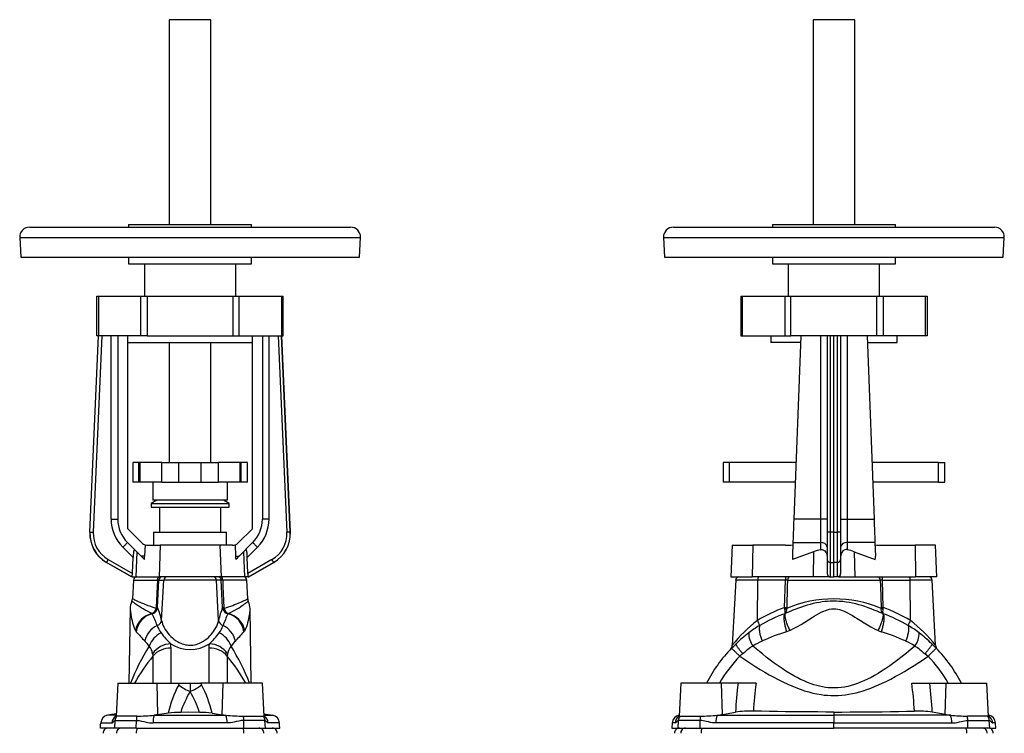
# Model space of a CAD drawing. Extents: x 61 to 673, y 62 to 1062.
# Tile 4 of 4: x 73 to 665, y 633 to 1062. Entities that reach past the tile are written whole.
import ezdxf

# ---------------------------------------------------------------- set-up
doc = ezdxf.new("R2010")
doc.units = 0
doc.layers.get('0').update_dxf_attribs({"linetype": 'CONTINUOUS'})

msp = doc.modelspace()

# ---------------------------------------------------------------- linework, layer by layer
at = {"color": 7, "linetype": 'CONTINUOUS'}
for p, q in [((163.2, 1062.05), (163.2, 938.68)), ((175.7, 1062.05), (163.2, 1062.05)), ((188.2, 1062.05), (175.7, 1062.05)), ((188.2, 938.68), (188.2, 1062.05)), ((550.48, 1062.05), (550.48, 938.68)), ((575.48, 1062.05), (550.48, 1062.05)), ((575.48, 938.68), (575.48, 1062.05)), ((79.2, 937.18), (187.73, 937.18)), ((138.7, 938.68), (138.7, 937.18)), ((138.7, 938.68), (212.7, 938.68)), ((187.73, 937.18), (272.2, 937.18)), ((212.7, 937.18), (212.7, 938.68)), ((466.48, 937.18), (659.48, 937.18)), ((525.98, 938.68), (525.98, 937.18)), ((525.98, 938.68), (599.98, 938.68)), ((599.98, 937.18), (599.98, 938.68)), ((73.21, 930.87), (73.82, 919.18)), ((73.21, 930.87), (188.47, 930.87)), ((188.47, 930.87), (278.19, 930.87)), ((277.58, 919.18), (278.19, 930.87)), ((460.48, 930.87), (461.1, 919.18)), ((460.48, 930.87), (665.47, 930.87)), ((664.86, 919.18), (665.47, 930.87)), ((73.82, 919.18), (188.4, 919.18)), ((138.7, 919.18), (138.7, 915.18)), ((188.4, 919.18), (277.58, 919.18)), ((212.7, 915.18), (212.7, 919.18)), ((461.1, 919.18), (664.86, 919.18)), ((525.98, 919.18), (525.98, 915.18)), ((599.98, 915.18), (599.98, 919.18)), ((138.7, 915.18), (212.7, 915.18)), ((148.2, 915.18), (148.2, 895.68)), ((203.2, 895.68), (203.2, 915.18)), ((525.98, 915.18), (599.98, 915.18)), ((535.48, 915.18), (535.48, 895.68)), ((590.48, 895.68), (590.48, 915.18)), ((119.7, 871.68), (119.7, 895.68)), ((119.7, 895.68), (120.65, 895.68)), ((120.65, 895.68), (146.1, 895.68)), ((120.65, 895.68), (120.65, 871.68)), ((146.1, 895.68), (149.89, 895.68)), ((146.1, 871.68), (146.1, 895.68)), ((149.89, 895.68), (201.51, 895.68)), ((149.89, 895.68), (149.89, 871.68)), ((201.51, 895.68), (205.3, 895.68)), ((201.51, 895.68), (201.51, 871.68)), ((205.3, 895.68), (230.74, 895.68)), ((205.3, 871.68), (205.3, 895.68)), ((230.74, 895.68), (231.7, 895.68)), ((230.74, 895.68), (230.74, 871.68)), ((231.7, 871.68), (231.7, 895.68)), ((506.98, 895.68), (506.98, 871.68)), ((506.98, 895.68), (507.93, 895.68)), ((507.93, 895.68), (533.38, 895.68)), ((507.93, 871.68), (507.93, 895.68)), ((533.38, 895.68), (537.16, 895.68)), ((533.38, 895.68), (533.38, 871.68)), ((537.16, 895.68), (588.79, 895.68)), ((537.16, 871.68), (537.16, 895.68)), ((588.79, 895.68), (592.58, 895.68)), ((588.79, 871.68), (588.79, 895.68)), ((592.58, 895.68), (618.02, 895.68)), ((592.58, 895.68), (592.58, 871.68)), ((618.02, 895.68), (618.98, 895.68)), ((618.02, 871.68), (618.02, 895.68)), ((618.98, 895.68), (618.98, 871.68)), ((115.4, 753.55), (120.56, 871.68)), ((115.48, 753.59), (120.63, 871.68)), ((122.63, 871.68), (117.47, 753.5)), ((120.65, 871.68), (119.7, 871.68)), ((146.1, 871.68), (120.65, 871.68)), ((128.2, 761.48), (128.2, 871.68)), ((132.2, 871.68), (132.2, 761.48)), ((138.2, 755.68), (138.2, 871.68)), ((149.89, 871.68), (146.1, 871.68)), ((149.89, 871.68), (201.51, 871.68)), ((201.51, 871.68), (205.3, 871.68)), ((205.3, 871.68), (230.74, 871.68)), ((213.2, 755.68), (213.2, 871.68)), ((219.2, 871.68), (219.2, 761.48)), ((223.2, 761.48), (223.2, 871.68)), ((228.77, 871.68), (233.93, 753.5)), ((230.74, 871.68), (231.7, 871.68)), ((235.92, 753.59), (230.77, 871.68)), ((236, 753.55), (230.84, 871.68)), ((506.98, 871.68), (507.93, 871.68)), ((507.93, 871.68), (533.38, 871.68)), ((524.98, 871.68), (524.98, 867.68)), ((533.38, 871.68), (537.16, 871.68)), ((588.79, 871.68), (537.16, 871.68)), ((542.98, 871.68), (538.83, 761.48)), ((554.98, 871.68), (554.98, 761.48)), ((558.98, 871.68), (558.98, 753.5)), ((560.91, 753.59), (560.91, 871.68)), ((562.98, 753.55), (562.98, 871.68)), ((565.05, 753.59), (565.05, 871.68)), ((566.98, 871.68), (566.98, 753.5)), ((570.98, 871.68), (570.98, 761.48)), ((582.98, 871.68), (587.13, 761.48)), ((592.58, 871.68), (588.79, 871.68)), ((618.02, 871.68), (592.58, 871.68)), ((600.98, 867.68), (600.98, 871.68)), ((618.98, 871.68), (618.02, 871.68)), ((138.2, 867.68), (213.2, 867.68)), ((163.2, 867.68), (163.2, 795.59)), ((188.2, 795.59), (188.2, 867.68)), ((542.83, 867.68), (524.98, 867.68)), ((583.13, 867.68), (600.98, 867.68)), ((141.2, 795.59), (141.2, 783.59)), ((144.93, 795.59), (141.2, 795.59)), ((145.63, 795.59), (144.93, 795.59)), ((144.93, 783.59), (144.93, 795.59)), ((158.7, 795.59), (145.63, 795.59)), ((145.63, 783.59), (145.63, 795.59)), ((158.7, 795.59), (168.95, 795.59)), ((158.7, 783.59), (158.7, 795.59)), ((168.95, 783.59), (168.95, 795.59)), ((168.95, 795.59), (182.45, 795.59)), ((182.45, 783.59), (182.45, 795.59)), ((182.45, 795.59), (192.7, 795.59)), ((205.77, 795.59), (192.7, 795.59)), ((192.7, 783.59), (192.7, 795.59)), ((206.47, 795.59), (205.77, 795.59)), ((205.77, 783.59), (205.77, 795.59)), ((210.2, 795.59), (206.47, 795.59)), ((206.47, 783.59), (206.47, 795.59)), ((210.2, 783.59), (210.2, 795.59)), ((496.31, 795.59), (496.31, 783.59)), ((500.09, 795.59), (496.31, 795.59)), ((540.11, 795.59), (500.09, 795.59)), ((500.09, 783.59), (500.09, 795.59)), ((625.86, 795.59), (585.84, 795.59)), ((625.86, 795.59), (629.64, 795.59)), ((625.86, 783.59), (625.86, 795.59)), ((629.64, 783.59), (629.64, 795.59)), ((144.93, 783.59), (141.2, 783.59)), ((145.63, 783.59), (144.93, 783.59)), ((158.7, 783.59), (145.63, 783.59)), ((153.2, 783.59), (153.2, 772.89)), ((158.7, 783.59), (168.95, 783.59)), ((168.95, 783.59), (182.45, 783.59)), ((182.45, 783.59), (192.7, 783.59)), ((205.77, 783.59), (192.7, 783.59)), ((198.2, 772.89), (198.2, 783.59)), ((206.47, 783.59), (205.77, 783.59)), ((210.2, 783.59), (206.47, 783.59)), ((500.09, 783.59), (496.31, 783.59)), ((539.66, 783.59), (500.09, 783.59)), ((625.86, 783.59), (586.29, 783.59)), ((625.86, 783.59), (629.64, 783.59)), ((155.66, 772.89), (152.2, 770.89)), ((152.2, 770.89), (152.2, 768.6)), ((152.2, 770.89), (199.2, 770.89)), ((198.2, 772.89), (153.2, 772.89)), ((199.2, 770.89), (195.74, 772.89)), ((199.2, 768.6), (199.2, 770.89)), ((152.2, 768.6), (199.2, 768.6)), ((157.25, 768.6), (157.25, 753.68)), ((194.15, 753.68), (194.15, 768.6)), ((128.2, 761.48), (132.2, 761.48)), ((223.2, 761.48), (219.2, 761.48)), ((554.98, 761.48), (538.83, 761.48)), ((554.98, 761.48), (554.98, 747.34)), ((558.98, 761.48), (554.98, 761.48)), ((566.98, 761.48), (570.98, 761.48)), ((570.98, 761.48), (570.98, 747.34)), ((570.98, 761.48), (587.13, 761.48)), ((115.4, 753.55), (115.48, 753.59)), ((146.73, 747.14), (138.2, 755.68)), ((153.7, 753.68), (153.7, 745.68)), ((153.7, 753.68), (197.7, 753.68)), ((197.7, 745.68), (197.7, 753.68)), ((204.66, 747.14), (213.2, 755.68)), ((236, 753.55), (235.92, 753.59)), ((558.98, 753.5), (558.98, 737.14)), ((562.98, 753.55), (560.91, 753.59)), ((562.98, 753.55), (565.05, 753.59)), ((562.98, 735.36), (562.98, 753.55)), ((566.98, 753.5), (566.98, 737.14)), ((138.06, 747.34), (146.26, 739.13)), ((213.34, 747.34), (205.14, 739.13)), ((538.29, 747.34), (537.98, 739.13)), ((538.29, 747.34), (554.98, 747.34)), ((554.98, 747.34), (554.98, 743.03)), ((587.66, 747.34), (570.98, 747.34)), ((570.98, 747.34), (570.98, 743.03)), ((587.66, 747.34), (587.97, 739.13)), ((141.44, 738.3), (135.23, 744.51)), ((143.62, 741.77), (143.01, 726.68)), ((148.59, 745.97), (148.37, 739.13)), ((150.27, 745.68), (157.79, 745.68)), ((157.79, 745.68), (157.02, 726.68)), ((193.61, 745.68), (157.79, 745.68)), ((201.13, 745.68), (193.61, 745.68)), ((193.61, 745.68), (194.38, 726.68)), ((202.81, 745.97), (203.03, 739.13)), ((207.78, 741.77), (208.39, 726.68)), ((209.96, 738.3), (216.17, 744.51)), ((501.81, 745.68), (500.98, 726.68)), ((501.81, 745.68), (514.13, 745.68)), ((514.13, 745.68), (513.83, 726.68)), ((533.8, 745.68), (514.13, 745.68)), ((550.71, 741.77), (538.07, 737.15)), ((550.71, 741.77), (550.48, 726.68)), ((575.24, 741.77), (587.88, 737.15)), ((575.24, 741.77), (575.48, 726.68)), ((592.15, 745.68), (611.82, 745.68)), ((624.15, 745.68), (611.82, 745.68)), ((611.82, 745.68), (612.12, 726.68)), ((624.98, 726.68), (624.15, 745.68)), ((125.45, 735.41), (125.38, 735.36)), ((140.42, 726.68), (125.38, 735.36)), ((140.56, 726.68), (125.45, 735.41)), ((126.45, 737.14), (141.02, 728.73)), ((148.37, 739.13), (146.26, 739.13)), ((203.03, 739.13), (205.14, 739.13)), ((224.95, 737.14), (210.38, 728.73)), ((210.83, 726.68), (225.95, 735.41)), ((210.98, 726.68), (226.02, 735.36)), ((225.95, 735.41), (226.02, 735.36)), ((558.98, 737.14), (558.98, 728.73)), ((560.91, 735.41), (562.98, 735.36)), ((560.91, 726.68), (560.91, 735.41)), ((565.05, 735.41), (562.98, 735.36)), ((562.98, 726.68), (562.98, 735.36)), ((565.05, 726.68), (565.05, 735.41)), ((566.98, 737.14), (566.98, 728.73)), ((140.56, 726.68), (140.42, 726.68)), ((140.8, 726.68), (140.56, 726.68)), ((140.8, 726.68), (143.01, 726.68)), ((141.6, 724.78), (141.01, 713.47)), ((141.6, 724.78), (156.1, 724.78)), ((143.01, 726.68), (157.02, 726.68)), ((156.12, 708.19), (156.92, 724.78)), ((156.92, 724.78), (159.84, 724.78)), ((194.38, 726.68), (157.02, 726.68)), ((158.59, 700.4), (159.84, 724.78)), ((191.55, 724.78), (159.84, 724.78)), ((192.81, 700.4), (191.55, 724.78)), ((194.48, 724.78), (191.55, 724.78)), ((208.39, 726.68), (194.38, 726.68)), ((195.28, 708.19), (194.48, 724.78)), ((209.8, 724.78), (195.3, 724.78)), ((210.6, 726.68), (208.39, 726.68)), ((210.39, 713.47), (209.8, 724.78)), ((210.6, 726.68), (210.83, 726.68)), ((210.83, 726.68), (210.98, 726.68)), ((500.98, 726.68), (513.83, 726.68)), ((503.88, 724.78), (501.82, 685.56)), ((517.18, 724.78), (503.88, 724.78)), ((550.48, 726.68), (513.83, 726.68)), ((516.96, 700.4), (517.18, 724.78)), ((533.79, 724.78), (517.18, 724.78)), ((533.28, 708.19), (533.79, 724.78)), ((535.07, 724.78), (590.88, 724.78)), ((560.29, 726.68), (550.48, 726.68)), ((560.29, 726.68), (560.91, 726.68)), ((560.91, 726.68), (562.98, 726.68)), ((565.05, 726.68), (562.98, 726.68)), ((565.66, 726.68), (565.05, 726.68)), ((565.66, 726.68), (575.48, 726.68)), ((575.48, 726.68), (612.12, 726.68)), ((592.67, 708.19), (592.17, 724.78)), ((592.17, 724.78), (608.77, 724.78)), ((608.99, 700.4), (608.77, 724.78)), ((622.08, 724.78), (608.77, 724.78)), ((624.98, 726.68), (612.12, 726.68)), ((624.13, 685.56), (622.08, 724.78)), ((139.66, 707.45), (138.88, 662.68)), ((212.52, 662.68), (211.74, 707.45)), ((152.94, 704.48), (152.93, 704.6)), ((198.46, 704.48), (198.47, 704.6)), ((533.36, 704.48), (533.63, 704.6)), ((592.59, 704.48), (592.32, 704.6)), ((164.22, 662.68), (164.22, 683.74)), ((187.18, 662.68), (187.18, 683.74)), ((153.36, 678.92), (153.36, 662.68)), ((198.04, 678.92), (198.04, 662.68)), ((132.2, 662.68), (131.16, 642.94)), ((132.2, 662.68), (155.8, 662.68)), ((155.8, 662.68), (169.35, 662.68)), ((156.37, 643.73), (155.8, 662.68)), ((168.83, 661.72), (169.35, 662.68)), ((169.35, 662.68), (175.7, 662.68)), ((175.7, 662.68), (175.7, 657.62)), ((175.7, 662.68), (182.05, 662.68)), ((195.6, 662.68), (182.05, 662.68)), ((182.05, 662.68), (182.57, 661.72)), ((195.03, 643.73), (195.6, 662.68)), ((219.2, 662.68), (195.6, 662.68)), ((220.23, 642.94), (219.2, 662.68)), ((470.98, 662.68), (469.94, 642.94)), ((495.42, 662.68), (470.98, 662.68)), ((505.36, 662.68), (495.42, 662.68)), ((496.03, 643.89), (495.42, 662.68)), ((516.18, 662.68), (505.36, 662.68)), ((609.77, 662.68), (620.59, 662.68)), ((620.59, 662.68), (630.54, 662.68)), ((629.92, 643.89), (630.54, 662.68)), ((630.54, 662.68), (654.98, 662.68)), ((656.01, 642.94), (654.98, 662.68)), ((131.24, 644.34), (126.09, 643.44)), ((131.19, 643.44), (126.09, 643.44)), ((130.41, 635.68), (130.64, 640.3)), ((130.64, 640.3), (130.64, 640.3)), ((131.51, 642.88), (131.51, 642.88)), ((143.36, 635.68), (143.41, 640.3)), ((143.41, 640.3), (143.41, 640.3)), ((143.61, 642.88), (143.61, 642.88)), ((154.12, 643.44), (197.28, 643.44)), ((162.46, 644.61), (156.37, 643.73)), ((188.94, 644.61), (195.03, 643.73)), ((207.79, 642.88), (207.79, 642.88)), ((207.99, 640.3), (207.99, 640.3)), ((208.04, 635.68), (207.99, 640.3)), ((219.89, 642.88), (219.89, 642.88)), ((220.16, 644.34), (225.31, 643.44)), ((220.21, 643.44), (225.31, 643.44)), ((220.75, 640.3), (220.75, 640.3)), ((220.99, 635.68), (220.75, 640.3)), ((469.25, 635.68), (469.49, 640.3)), ((469.49, 640.3), (469.49, 640.3)), ((469.97, 643.45), (469.87, 643.44)), ((469.87, 643.44), (469.97, 643.44)), ((470.35, 642.88), (470.35, 642.88)), ((482.44, 635.68), (482.49, 640.3)), ((482.49, 640.3), (482.49, 640.3)), ((482.67, 642.88), (482.67, 642.88)), ((492.81, 643.44), (562.98, 643.44)), ((496.03, 643.89), (503.8, 645.23)), ((562.98, 645.35), (562.98, 643.44)), ((562.98, 643.44), (562.98, 638.77)), ((633.14, 643.44), (562.98, 643.44)), ((629.92, 643.89), (622.15, 645.23)), ((643.28, 642.88), (643.28, 642.88)), ((643.51, 635.68), (643.46, 640.3)), ((643.46, 640.3), (643.47, 640.3)), ((655.61, 642.88), (655.61, 642.88)), ((656.08, 643.44), (655.98, 643.45)), ((655.98, 643.44), (656.08, 643.44)), ((656.7, 635.68), (656.46, 640.3)), ((130.41, 635.68), (121.81, 635.68)), ((121.97, 638.77), (128.67, 638.77)), ((143.36, 635.68), (130.41, 635.68)), ((143.36, 635.68), (208.04, 635.68)), ((197.91, 638.77), (153.49, 638.77)), ((208.04, 635.68), (220.99, 635.68)), ((220.99, 635.68), (229.59, 635.68)), ((229.43, 638.77), (222.73, 638.77)), ((465.74, 638.77), (465.58, 635.68)), ((465.58, 635.68), (469.25, 635.68)), ((467.47, 638.77), (465.74, 638.77)), ((469.25, 635.68), (482.44, 635.68)), ((482.44, 635.68), (562.98, 635.68)), ((562.98, 638.77), (492.06, 638.77)), ((562.98, 635.68), (562.98, 638.77)), ((562.98, 638.77), (633.89, 638.77)), ((643.51, 635.68), (562.98, 635.68)), ((656.7, 635.68), (643.51, 635.68)), ((656.7, 635.68), (660.37, 635.68)), ((660.21, 638.77), (658.49, 638.77)), ((660.37, 635.68), (660.21, 638.77))]:
    msp.add_line(p, q, dxfattribs=at)
for points in [[(538.83, 761.48), (538.79, 760.61), (538.76, 759.74), (538.73, 758.87), (538.7, 758.01), (538.66, 757.15), (538.63, 756.3), (538.6, 755.46), (538.57, 754.64), (538.54, 753.82), (538.51, 753.03), (538.48, 752.24), (538.45, 751.48), (538.42, 750.73), (538.39, 750.01), (538.37, 749.3), (538.34, 748.62), (538.32, 747.97), (538.29, 747.34)], [(587.13, 761.48), (587.16, 760.61), (587.19, 759.74), (587.22, 758.87), (587.26, 758.01), (587.29, 757.15), (587.32, 756.3), (587.35, 755.46), (587.38, 754.64), (587.41, 753.82), (587.44, 753.03), (587.47, 752.24), (587.5, 751.48), (587.53, 750.73), (587.56, 750.01), (587.58, 749.3), (587.61, 748.62), (587.63, 747.97), (587.66, 747.34)], [(115.48, 753.59), (115.5, 753.59), (115.57, 753.58), (115.68, 753.58), (115.82, 753.57), (115.99, 753.56), (116.19, 753.56), (116.41, 753.55), (116.66, 753.54), (116.92, 753.52), (117.19, 753.51), (117.47, 753.5)], [(235.92, 753.59), (235.89, 753.59), (235.83, 753.58), (235.72, 753.58), (235.58, 753.57), (235.41, 753.56), (235.21, 753.56), (234.98, 753.55), (234.74, 753.54), (234.48, 753.52), (234.2, 753.51), (233.93, 753.5)], [(560.91, 735.41), (560.9, 735.84), (560.9, 736.3), (560.9, 736.8), (560.9, 737.32), (560.9, 737.87), (560.9, 738.44), (560.9, 739.04), (560.9, 739.66), (560.9, 740.31), (560.89, 740.98), (560.89, 741.67), (560.89, 742.37), (560.89, 743.1), (560.89, 743.84), (560.89, 744.6), (560.89, 745.38), (560.9, 746.16), (560.9, 746.96), (560.9, 747.77), (560.9, 748.59), (560.9, 749.41), (560.9, 750.24), (560.9, 751.07), (560.9, 751.91), (560.9, 752.75), (560.91, 753.59)], [(565.05, 735.41), (565.05, 735.84), (565.05, 736.3), (565.05, 736.8), (565.05, 737.32), (565.05, 737.87), (565.05, 738.44), (565.05, 739.04), (565.06, 739.66), (565.06, 740.31), (565.06, 740.98), (565.06, 741.67), (565.06, 742.37), (565.06, 743.1), (565.06, 743.84), (565.06, 744.6), (565.06, 745.38), (565.06, 746.16), (565.06, 746.96), (565.05, 747.77), (565.05, 748.59), (565.05, 749.41), (565.05, 750.24), (565.05, 751.07), (565.05, 751.91), (565.05, 752.75), (565.05, 753.59)], [(135.23, 744.51), (135.51, 744.78), (135.78, 745.06), (136.05, 745.33), (136.31, 745.59), (136.56, 745.84), (136.8, 746.08), (137.02, 746.3), (137.23, 746.51), (137.41, 746.69), (137.58, 746.86), (137.72, 747), (137.84, 747.12), (137.94, 747.21), (138, 747.28), (138.04, 747.32), (138.06, 747.34)], [(216.17, 744.51), (215.89, 744.78), (215.62, 745.06), (215.35, 745.33), (215.09, 745.59), (214.84, 745.84), (214.6, 746.08), (214.38, 746.3), (214.17, 746.51), (213.98, 746.69), (213.82, 746.86), (213.68, 747), (213.56, 747.12), (213.46, 747.21), (213.4, 747.28), (213.35, 747.32), (213.34, 747.34)], [(142.36, 743.03), (142.26, 743.1), (142.16, 743.09), (142.06, 742.99), (141.97, 742.82), (141.89, 742.59), (141.82, 742.3), (141.73, 741.79), (141.65, 741.22), (141.59, 740.65), (141.54, 740.05), (141.5, 739.43), (141.47, 738.87), (141.44, 738.3)], [(209.04, 743.03), (209.14, 743.1), (209.24, 743.09), (209.34, 742.99), (209.43, 742.82), (209.51, 742.59), (209.58, 742.3), (209.67, 741.79), (209.75, 741.22), (209.8, 740.65), (209.86, 740.05), (209.9, 739.43), (209.93, 738.87), (209.96, 738.3)], [(554.98, 743.03), (555.42, 743.1), (555.89, 743.09), (556.34, 742.99), (556.77, 742.82), (557.16, 742.59), (557.51, 742.3), (557.94, 741.8), (558.3, 741.22), (558.5, 740.8), (558.66, 740.36), (558.79, 739.9), (558.89, 739.43), (558.95, 738.87), (558.98, 738.3)], [(570.98, 743.03), (570.53, 743.1), (570.06, 743.09), (569.61, 742.99), (569.18, 742.82), (568.8, 742.59), (568.44, 742.3), (568.01, 741.8), (567.65, 741.22), (567.45, 740.8), (567.29, 740.36), (567.16, 739.9), (567.07, 739.43), (567, 738.87), (566.98, 738.3)], [(125.45, 735.41), (125.47, 735.43), (125.5, 735.49), (125.55, 735.58), (125.62, 735.7), (125.71, 735.85), (125.81, 736.02), (125.92, 736.22), (126.04, 736.43), (126.17, 736.66), (126.31, 736.9), (126.45, 737.14)], [(141.02, 728.73), (141.04, 729.11), (141.44, 738.3)], [(146.26, 739.13), (146.92, 738.47), (147.58, 737.81), (148.24, 737.15)], [(205.14, 739.13), (204.48, 738.47), (203.82, 737.81), (203.16, 737.15)], [(210.38, 728.73), (210.36, 729.11), (209.96, 738.3)], [(225.95, 735.41), (225.93, 735.43), (225.9, 735.49), (225.85, 735.58), (225.78, 735.7), (225.69, 735.85), (225.59, 736.02), (225.48, 736.22), (225.36, 736.43), (225.22, 736.66), (225.09, 736.9), (224.95, 737.14)], [(156.1, 724.78), (155.91, 720.79), (155.32, 708.19)], [(156.1, 724.78), (156.12, 725.06), (156.16, 725.32), (156.22, 725.58), (156.3, 725.82), (156.4, 726.03), (156.51, 726.22), (156.64, 726.38), (156.78, 726.51), (156.93, 726.6), (157.09, 726.66), (157.25, 726.68)], [(195.3, 724.78), (195.28, 725.06), (195.24, 725.32), (195.18, 725.58), (195.1, 725.82), (195, 726.03), (194.88, 726.22), (194.76, 726.38), (194.62, 726.51), (194.47, 726.6), (194.31, 726.66), (194.15, 726.68)], [(195.3, 724.78), (195.49, 720.79), (196.08, 708.19)], [(535.07, 724.78), (534.95, 720.79), (534.56, 708.19)], [(590.88, 724.78), (591, 720.79), (591.39, 708.19)], [(152.93, 704.6), (151.45, 705.3), (150.05, 706.01), (148.72, 706.72), (147.46, 707.44), (146.28, 708.14), (145.2, 708.82), (144.49, 709.28), (143.83, 709.73), (143.22, 710.14), (142.67, 710.53), (142.18, 710.89), (141.76, 711.21), (141.44, 711.45), (141.17, 711.66), (140.96, 711.83), (140.81, 711.96), (140.71, 712.04), (140.67, 712.07), (140.67, 712.07)], [(155.24, 707.73), (153.58, 708.26), (152.01, 708.8), (150.51, 709.34), (149.12, 709.88), (147.82, 710.4), (146.69, 710.87), (145.65, 711.31), (144.71, 711.73), (143.87, 712.11), (143.12, 712.46), (142.49, 712.75), (141.96, 713), (141.55, 713.2), (141.25, 713.35), (141.07, 713.44), (141.01, 713.47), (141.01, 713.47)], [(196.16, 707.73), (197.53, 708.17), (198.85, 708.61), (200.11, 709.06), (201.33, 709.51), (202.49, 709.96), (203.58, 710.4), (204.69, 710.86), (205.72, 711.3), (206.65, 711.71), (207.51, 712.1), (208.26, 712.45), (208.91, 712.75), (209.35, 712.96), (209.72, 713.14), (210.01, 713.28), (210.22, 713.39), (210.35, 713.45), (210.39, 713.47), (210.39, 713.47)], [(198.47, 704.6), (199.95, 705.3), (201.37, 706.02), (202.71, 706.74), (203.96, 707.45), (205.13, 708.15), (206.2, 708.82), (207.05, 709.38), (207.83, 709.9), (208.52, 710.39), (209.13, 710.83), (209.64, 711.21), (210.06, 711.53), (210.38, 711.78), (210.59, 711.96), (210.69, 712.04), (210.72, 712.07), (210.72, 712.07)], [(592.32, 704.6), (590.67, 705.3), (588.97, 706.02), (587.2, 706.74), (585.37, 707.45), (583.49, 708.15), (581.54, 708.82), (579.77, 709.38), (577.96, 709.9), (576.1, 710.39), (574.2, 710.83), (572.26, 711.21), (570.28, 711.53), (568.26, 711.78), (566.23, 711.96), (564.61, 712.04), (562.98, 712.07), (561.89, 712.06), (560.81, 712.02), (559.18, 711.92), (557.56, 711.77), (555.95, 711.57), (554.37, 711.33), (552.46, 710.97), (550.59, 710.57), (548.76, 710.11), (546.97, 709.61), (545.16, 709.06), (543.39, 708.47), (541.67, 707.86), (540.01, 707.24), (538.34, 706.57), (536.72, 705.91), (535.15, 705.25), (533.63, 704.6)], [(139.66, 707.45), (139.67, 707.4), (139.68, 707.23), (139.71, 706.99), (139.74, 706.66), (139.79, 706.27), (139.84, 705.82), (139.92, 705.21), (140.01, 704.54), (140.11, 703.85), (140.28, 702.75), (140.49, 701.63), (140.76, 700.33), (141.07, 699.05), (141.42, 697.8), (141.83, 696.6), (142.29, 695.47), (142.8, 694.42)], [(155.32, 708.19), (155.29, 707.96), (155.24, 707.73)], [(155.94, 707.31), (156.06, 707.74), (156.12, 708.19)], [(195.46, 707.31), (195.34, 707.74), (195.28, 708.19)], [(196.08, 708.19), (196.1, 707.96), (196.16, 707.73)], [(211.74, 707.45), (211.73, 707.4), (211.72, 707.23), (211.69, 706.99), (211.66, 706.66), (211.61, 706.27), (211.56, 705.82), (211.48, 705.21), (211.39, 704.54), (211.29, 703.85), (211.12, 702.75), (210.91, 701.63), (210.64, 700.33), (210.33, 699.05), (209.98, 697.8), (209.57, 696.6), (209.11, 695.47), (208.6, 694.42)], [(533.45, 707.31), (533.36, 707.74), (533.28, 708.19)], [(534.56, 708.19), (534.56, 707.96), (534.59, 707.73)], [(536.44, 694.42), (538.74, 695.54), (541, 696.76), (543.23, 698.05), (545.44, 699.4), (547.63, 700.78), (549.82, 702.17), (551.18, 703.01), (552.56, 703.83), (553.95, 704.62), (555.38, 705.36), (556.83, 706.03), (557.95, 706.48), (559.09, 706.86), (560.26, 707.15), (561.44, 707.35), (562.19, 707.42), (562.94, 707.45), (564.11, 707.39), (565.28, 707.23), (566.4, 706.99), (567.49, 706.66), (568.56, 706.26), (569.61, 705.82), (571.14, 705.08), (572.64, 704.27), (574.1, 703.41), (575.55, 702.53), (576.99, 701.63), (579.04, 700.33), (581.1, 699.05), (583.17, 697.8), (585.26, 696.6), (587.37, 695.47), (589.51, 694.42)], [(591.39, 708.19), (591.39, 707.96), (591.37, 707.73)], [(592.5, 707.31), (592.59, 707.74), (592.67, 708.19)], [(158.59, 700.4), (158.82, 699.36), (159.16, 698.31), (159.6, 697.24), (160.13, 696.16), (160.76, 695.06), (161.48, 693.97), (162.29, 692.88), (163.2, 691.81), (164.2, 690.77), (165.07, 689.97), (166.01, 689.19), (167.01, 688.45), (168.08, 687.77), (169.22, 687.15), (170.1, 686.74), (171.02, 686.39), (171.97, 686.09), (172.94, 685.85), (173.85, 685.69), (174.77, 685.6), (175.7, 685.56), (176.49, 685.59), (177.28, 685.66), (178.35, 685.83), (179.41, 686.08), (180.43, 686.4), (181.4, 686.79), (182.58, 687.36), (183.7, 688), (184.75, 688.71), (185.72, 689.45), (186.69, 690.29), (187.58, 691.15), (188.41, 692.05), (189.17, 692.96), (189.86, 693.88), (190.48, 694.81), (191.15, 695.94), (191.73, 697.08), (192.2, 698.2), (192.56, 699.31), (192.81, 700.4)], [(533.36, 704.48), (533.25, 704.31), (533.16, 704.1), (533.08, 703.87), (533.01, 703.61), (532.95, 703.31), (532.91, 702.99), (532.88, 702.64), (532.87, 702.26), (532.87, 701.86), (532.89, 701.43), (532.92, 700.98), (532.96, 700.51), (533.02, 700.02), (533.09, 699.5), (533.18, 698.97), (533.28, 698.43), (533.39, 697.86), (533.51, 697.29), (533.65, 696.7), (533.8, 696.11), (533.96, 695.51), (534.13, 694.9), (534.31, 694.29), (534.5, 693.67)], [(533.63, 704.6), (533.56, 704.45), (533.5, 704.27), (533.46, 704.05), (533.43, 703.81), (533.43, 703.53), (533.44, 703.23), (533.47, 702.91), (533.52, 702.55), (533.58, 702.17), (533.67, 701.77), (533.77, 701.35), (533.89, 700.9), (534.02, 700.43), (534.17, 699.95), (534.34, 699.45), (534.52, 698.93), (534.71, 698.4), (534.92, 697.85), (535.15, 697.3), (535.38, 696.73), (535.63, 696.16), (535.89, 695.58), (536.16, 695), (536.44, 694.42)], [(592.32, 704.6), (592.39, 704.45), (592.45, 704.27), (592.49, 704.05), (592.52, 703.81), (592.52, 703.53), (592.51, 703.23), (592.48, 702.91), (592.43, 702.55), (592.37, 702.17), (592.28, 701.77), (592.18, 701.35), (592.07, 700.9), (591.93, 700.43), (591.78, 699.95), (591.62, 699.45), (591.43, 698.93), (591.24, 698.4), (591.03, 697.85), (590.8, 697.3), (590.57, 696.73), (590.32, 696.16), (590.06, 695.58), (589.79, 695), (589.51, 694.42)], [(592.59, 704.48), (592.7, 704.31), (592.79, 704.1), (592.88, 703.87), (592.95, 703.61), (593, 703.31), (593.04, 702.99), (593.07, 702.64), (593.08, 702.26), (593.08, 701.86), (593.06, 701.43), (593.03, 700.98), (592.99, 700.51), (592.93, 700.02), (592.86, 699.5), (592.77, 698.97), (592.68, 698.43), (592.56, 697.86), (592.44, 697.29), (592.3, 696.7), (592.16, 696.11), (592, 695.51), (591.82, 694.9), (591.64, 694.29), (591.45, 693.67)], [(142.8, 694.42), (143.04, 694.01), (143.31, 693.67)], [(208.6, 694.42), (208.36, 694.01), (208.09, 693.67)], [(518.37, 697.42), (518.27, 697.12), (518.19, 696.79), (518.13, 696.43), (518.09, 696.04), (518.07, 695.63), (518.07, 695.19), (518.09, 694.74), (518.13, 694.26), (518.19, 693.76), (518.27, 693.25), (518.37, 692.72), (518.49, 692.17), (518.63, 691.61), (518.78, 691.04), (518.96, 690.46), (519.15, 689.87), (519.36, 689.28), (519.58, 688.68), (519.82, 688.08)], [(536.44, 694.42), (535.48, 694.01), (534.5, 693.67)], [(589.51, 694.42), (590.47, 694.01), (591.45, 693.67)], [(607.58, 697.42), (607.68, 697.12), (607.76, 696.79), (607.82, 696.43), (607.86, 696.04), (607.88, 695.63), (607.88, 695.19), (607.86, 694.74), (607.82, 694.26), (607.76, 693.76), (607.68, 693.25), (607.58, 692.72), (607.46, 692.17), (607.32, 691.61), (607.17, 691.04), (606.99, 690.46), (606.8, 689.87), (606.6, 689.28), (606.37, 688.68), (606.13, 688.08)], [(164.22, 683.74), (164.18, 685.06), (164.06, 686.35)], [(187.18, 683.74), (187.22, 685.06), (187.34, 686.35)], [(501.43, 683.75), (501.19, 683.5), (500.96, 683.26), (500.81, 683.1), (500.74, 683.04), (500.72, 683.01), (500.72, 683.01)], [(501.42, 683.74), (502.74, 685.06), (504.09, 686.35)], [(501.42, 683.74), (501.44, 683.73), (501.47, 683.69), (501.54, 683.63), (501.62, 683.55), (501.73, 683.44), (501.87, 683.31), (502.03, 683.15), (502.21, 682.97), (502.42, 682.78), (502.64, 682.55), (502.89, 682.31), (503.16, 682.05), (503.45, 681.77), (503.75, 681.47), (504.08, 681.15), (504.42, 680.82), (504.78, 680.46), (505.16, 680.1), (505.55, 679.72), (505.95, 679.33), (506.36, 678.92)], [(504.09, 686.35), (504.05, 686.3), (504.04, 686.21), (504.06, 686.1), (504.09, 685.97), (504.16, 685.81), (504.25, 685.62), (504.36, 685.41), (504.49, 685.18), (504.65, 684.92), (504.84, 684.64), (505.04, 684.34), (505.27, 684.03), (505.52, 683.69), (505.79, 683.33), (506.07, 682.96), (506.38, 682.57), (506.71, 682.16), (507.05, 681.74), (507.4, 681.31), (507.78, 680.87), (508.16, 680.42)], [(514.28, 685.03), (513.49, 684.6), (512.72, 684.11), (511.97, 683.56), (511.23, 682.98), (510.22, 682.12), (509.21, 681.26), (508.16, 680.42)], [(611.67, 685.03), (609.17, 682.9), (606.62, 680.79), (604.02, 678.71), (601.37, 676.66), (599.01, 674.91), (596.6, 673.19), (594.15, 671.51), (591.65, 669.88), (589.58, 668.6), (587.47, 667.37), (585.32, 666.18), (583.12, 665.07), (580.89, 664.02), (579.07, 663.24), (577.21, 662.52), (575.33, 661.87), (573.42, 661.3), (571.42, 660.79), (569.39, 660.38), (567.34, 660.08), (565.27, 659.89), (564.12, 659.84), (562.98, 659.82), (561.25, 659.86), (559.54, 659.98), (557.83, 660.18), (556.13, 660.46), (554.39, 660.82), (552.66, 661.26), (550.96, 661.76), (549.28, 662.33), (547.14, 663.14), (545.04, 664.03), (542.97, 665), (540.94, 666.02), (538.95, 667.1), (536.52, 668.51), (534.14, 669.99), (531.8, 671.51), (529.51, 673.08), (527.05, 674.83), (524.64, 676.62), (522.27, 678.44), (519.95, 680.29), (518.16, 681.75), (516.21, 683.39), (514.28, 685.03)], [(611.67, 685.03), (612.46, 684.6), (613.23, 684.11), (613.98, 683.56), (614.72, 682.98), (615.73, 682.12), (616.74, 681.26), (617.79, 680.42)], [(621.86, 686.35), (621.9, 686.3), (621.91, 686.21), (621.9, 686.1), (621.86, 685.97), (621.79, 685.81), (621.71, 685.62), (621.59, 685.41), (621.46, 685.18), (621.3, 684.92), (621.11, 684.64), (620.91, 684.34), (620.68, 684.03), (620.43, 683.69), (620.17, 683.33), (619.88, 682.96), (619.57, 682.57), (619.25, 682.16), (618.9, 681.74), (618.55, 681.31), (618.18, 680.87), (617.79, 680.42)], [(624.53, 683.74), (624.51, 683.73), (624.48, 683.69), (624.41, 683.63), (624.33, 683.55), (624.22, 683.44), (624.08, 683.31), (623.92, 683.15), (623.74, 682.97), (623.54, 682.78), (623.31, 682.55), (623.06, 682.31), (622.79, 682.05), (622.5, 681.77), (622.2, 681.47), (621.87, 681.15), (621.53, 680.82), (621.17, 680.46), (620.79, 680.1), (620.41, 679.72), (620, 679.33), (619.59, 678.92)], [(624.53, 683.74), (623.21, 685.06), (621.86, 686.35)], [(624.52, 683.75), (624.76, 683.5), (624.99, 683.26), (625.14, 683.1), (625.21, 683.04), (625.23, 683.01), (625.23, 683.01)], [(153.15, 680.42), (153.29, 679.69), (153.36, 678.92)], [(198.25, 680.42), (198.11, 679.69), (198.04, 678.92)], [(508.16, 680.42), (507.25, 679.69), (506.36, 678.92)], [(506.36, 678.92), (508.71, 677.31), (511.1, 675.72), (513.52, 674.14), (516.08, 672.51), (518.68, 670.91), (521.33, 669.33), (524.01, 667.79), (526.74, 666.29), (529.52, 664.83), (532.34, 663.43), (535.21, 662.08), (537.67, 661.01), (540.17, 660), (542.7, 659.05), (545.27, 658.18), (547.87, 657.41), (550.31, 656.78), (552.77, 656.25), (555.25, 655.83), (557.17, 655.58), (559.1, 655.4), (561.04, 655.29), (562.98, 655.25), (565.51, 655.31), (567.69, 655.47), (569.86, 655.71), (572.02, 656.04), (574.16, 656.45), (576.34, 656.95), (578.5, 657.53), (580.63, 658.17), (582.74, 658.87), (585.12, 659.74), (587.47, 660.67), (589.78, 661.66), (592.07, 662.7), (594.32, 663.77), (597.14, 665.2), (599.92, 666.68), (602.65, 668.2), (605.34, 669.76), (608.29, 671.53), (611.19, 673.34), (614.04, 675.18), (616.84, 677.04), (619.59, 678.92)], [(617.79, 680.42), (618.7, 679.69), (619.59, 678.92)], [(562.98, 645.35), (558.12, 645.35), (553.27, 645.37), (548.42, 645.39), (543.58, 645.43), (538.76, 645.48), (533.87, 645.54), (528.99, 645.62), (524.14, 645.7), (519.32, 645.8), (514.54, 645.91)], [(562.98, 645.35), (567.83, 645.35), (572.69, 645.37), (577.54, 645.39), (582.37, 645.43), (587.19, 645.48), (592.09, 645.54), (596.96, 645.62), (601.81, 645.7), (606.63, 645.8), (611.41, 645.91)], [(128.67, 638.77), (128.86, 638.81), (129.06, 638.91), (129.31, 639.12), (129.57, 639.39), (129.84, 639.69), (130.04, 639.91), (130.24, 640.11), (130.44, 640.24), (130.64, 640.3)], [(130.64, 640.3), (130.91, 640.3), (131.35, 640.3), (131.9, 640.3), (132.57, 640.3), (133.33, 640.3), (134.19, 640.3), (135.13, 640.3), (136.17, 640.3), (137.29, 640.3), (138.48, 640.3), (139.73, 640.3), (140.92, 640.3), (142.15, 640.3), (143.41, 640.3)], [(131.51, 642.88), (131.29, 642.89), (131.18, 642.91), (131.18, 642.94)], [(143.61, 642.88), (142.74, 642.88), (141.89, 642.88), (140.64, 642.88), (139.43, 642.88), (138.27, 642.88), (137.18, 642.88), (136.16, 642.88), (135.22, 642.88), (134.36, 642.88), (133.6, 642.88), (132.93, 642.88), (132.37, 642.88), (131.9, 642.88), (131.55, 642.88), (131.51, 642.88)], [(143.41, 640.3), (144.2, 640.26), (145, 640.18), (146.4, 639.92), (147.8, 639.6), (149.2, 639.28), (150.26, 639.07), (151.33, 638.91), (152.4, 638.81), (153.49, 638.77)], [(156.37, 643.73), (155.28, 643.57), (154.12, 643.44)], [(181.33, 645.15), (174.52, 645.17), (170.07, 645.15)], [(195.03, 643.73), (196.12, 643.57), (197.28, 643.44)], [(207.99, 640.3), (207.2, 640.26), (206.4, 640.18), (205, 639.92), (203.6, 639.6), (202.2, 639.28), (201.14, 639.07), (200.07, 638.91), (198.99, 638.81), (197.91, 638.77)], [(207.79, 642.88), (208.66, 642.88), (209.51, 642.88), (210.76, 642.88), (211.97, 642.88), (213.13, 642.88), (214.22, 642.88), (215.23, 642.88), (216.18, 642.88), (217.03, 642.88), (217.8, 642.88), (218.46, 642.88), (219.03, 642.88), (219.49, 642.88), (219.85, 642.88), (219.89, 642.88)], [(220.75, 640.3), (220.49, 640.3), (220.05, 640.3), (219.49, 640.3), (218.83, 640.3), (218.07, 640.3), (217.21, 640.3), (216.27, 640.3), (215.23, 640.3), (214.11, 640.3), (212.92, 640.3), (211.67, 640.3), (210.48, 640.3), (209.25, 640.3), (207.99, 640.3)], [(219.89, 642.88), (220.1, 642.89), (220.22, 642.91), (220.22, 642.94)], [(222.73, 638.77), (222.54, 638.81), (222.34, 638.91), (222.09, 639.12), (221.83, 639.39), (221.56, 639.69), (221.36, 639.91), (221.16, 640.11), (220.96, 640.24), (220.75, 640.3)], [(469.49, 640.3), (469.31, 640.26), (469.13, 640.18), (468.81, 639.92), (468.51, 639.6), (468.23, 639.28), (468.02, 639.07), (467.83, 638.91), (467.64, 638.81), (467.47, 638.77)], [(482.49, 640.3), (481.42, 640.3), (480.07, 640.3), (478.75, 640.3), (477.48, 640.3), (476.28, 640.3), (475.17, 640.3), (474.12, 640.3), (473.15, 640.3), (472.27, 640.3), (471.48, 640.3), (470.79, 640.3), (470.27, 640.3), (469.83, 640.3), (469.49, 640.3)], [(469.96, 642.94), (469.95, 642.92), (470, 642.9), (470.08, 642.89), (470.19, 642.88), (470.35, 642.88)], [(470.35, 642.88), (470.57, 642.88), (470.84, 642.88), (471.34, 642.88), (471.95, 642.88), (472.65, 642.88), (473.45, 642.88), (474.34, 642.88), (475.31, 642.88), (476.36, 642.88), (477.47, 642.88), (478.65, 642.88), (479.88, 642.88), (481.15, 642.88), (482.45, 642.88), (482.67, 642.88)], [(492.06, 638.77), (491.04, 638.81), (490.02, 638.91), (488.76, 639.12), (487.51, 639.39), (486.26, 639.69), (485.33, 639.91), (484.39, 640.11), (483.44, 640.24), (482.49, 640.3)], [(633.89, 638.77), (634.91, 638.81), (635.93, 638.91), (637.19, 639.12), (638.45, 639.39), (639.69, 639.69), (640.62, 639.91), (641.56, 640.11), (642.51, 640.24), (643.46, 640.3)], [(655.61, 642.88), (655.38, 642.88), (655.11, 642.88), (654.61, 642.88), (654, 642.88), (653.3, 642.88), (652.5, 642.88), (651.61, 642.88), (650.64, 642.88), (649.59, 642.88), (648.48, 642.88), (647.3, 642.88), (646.07, 642.88), (644.8, 642.88), (643.5, 642.88), (643.28, 642.88)], [(643.47, 640.3), (644.53, 640.3), (645.89, 640.3), (647.2, 640.3), (648.47, 640.3), (649.67, 640.3), (650.79, 640.3), (651.83, 640.3), (652.8, 640.3), (653.69, 640.3), (654.47, 640.3), (655.16, 640.3), (655.69, 640.3), (656.12, 640.3), (656.46, 640.3)], [(656, 642.94), (656, 642.92), (655.96, 642.9), (655.88, 642.89), (655.76, 642.88), (655.61, 642.88)], [(656.55, 642.35), (656.55, 642.35), (656.53, 642.37), (656.48, 642.42), (656.42, 642.49), (656.34, 642.59), (656.23, 642.71), (656.09, 642.87), (656.01, 642.96)], [(656.46, 640.3), (656.65, 640.26), (656.83, 640.18), (657.14, 639.92), (657.44, 639.6), (657.72, 639.28), (657.93, 639.07), (658.13, 638.91), (658.31, 638.81), (658.49, 638.77)], [(121.81, 635.68), (121.9, 637.5), (121.97, 638.77)], [(229.59, 635.68), (229.5, 637.5), (229.43, 638.77)]]:
    msp.add_lwpolyline(points, dxfattribs=at)
for centre, radius, start, end in [((79.2, 931.18), 6, 90, 183), ((272.2, 931.18), 6, 357, 90), ((466.48, 931.18), 6, 90, 183), ((659.48, 931.18), 6, 357, 90), ((152.2, 761.48), 24, 180, 225), ((152.2, 761.48), 20, 179.99995, 225.00003), ((199.2, 761.48), 20, 314.99997, 0.00005), ((199.2, 761.48), 24, 315, 0), ((135.37, 752.67), 19.99, 177.49709, 240.0029), ((135.45, 752.72), 19.99, 177.50191, 239.99809), ((135.44, 752.71), 17.99, 177.49699, 240.00299), ((215.96, 752.71), 17.99, 299.99701, 2.50301), ((215.95, 752.72), 19.99, 300.00191, 2.49809), ((216.03, 752.67), 19.99, 299.9971, 2.50291), ((560.39, 743.63), 9.97, 87.02558, 98.14697), ((565.56, 743.63), 9.97, 81.85303, 92.97442), ((150.27, 750.68), 5, 225.00036, 250.32631), ((201.13, 750.68), 5, 289.67369, 314.99964), ((555.48, 743.8), 3.57, 11.42201, 98.04936), ((570.48, 743.8), 3.57, 81.95064, 168.57799), ((150.27, 750.68), 5, 250.32706, 269.99923), ((201.13, 750.68), 5, 270.00077, 289.67294), ((533.83, 779.14), 33.46, 269.95185, 277.57346), ((562.98, 708.19), 35.75, 102.93362, 110.06649), ((562.97, 708.19), 35.75, 69.93351, 77.06638), ((592.12, 779.14), 33.46, 262.42654, 270.04815), ((116.95, 740.15), 31.43, 354.53637, 358.148), ((234.45, 740.15), 31.43, 181.852, 185.46363), ((549.98, 738.68), 12, 177.84343, 187.30303), ((560.83, 737.26), 1.86, 183.84393, 272.38492), ((565.12, 737.26), 1.86, 267.61508, 356.15607), ((575.98, 738.68), 12, 352.69697, 2.15657), ((129.28, 728.93), 11.74, 348.93908, 358.99161), ((222.12, 728.93), 11.74, 181.00839, 191.06092), ((561.07, 728.63), 2.1, 177.37057, 248.18619), ((564.88, 728.63), 2.1, 291.81382, 2.62942), ((143.6, 724.68), 2, 90, 177), ((156.51, 715), 9.79, 87.60305, 92.39695), ((158.9, 724.69), 1.98, 90.45086, 177.42525), ((161.83, 724.69), 1.98, 90.45088, 177.42526), ((189.57, 724.69), 1.98, 2.57474, 89.54912), ((192.5, 724.69), 1.98, 2.57475, 89.54914), ((194.89, 715), 9.79, 87.60305, 92.39695), ((207.8, 724.68), 2, 3, 90), ((505.87, 724.68), 2, 90, 177), ((520.38, 725.18), 3.22, 152.22241, 187.0382), ((536.98, 725.18), 3.22, 152.2226, 187.03801), ((534.43, 701.88), 22.91, 88.38989, 91.61011), ((536.88, 724.88), 1.81, 95.39532, 183.06391), ((589.07, 724.88), 1.81, 356.93609, 84.60468), ((591.52, 701.88), 22.91, 88.38989, 91.61011), ((588.97, 725.18), 3.22, 352.96199, 27.7774), ((605.58, 725.18), 3.22, 352.96219, 27.7772), ((620.08, 724.68), 2, 3, 90), ((151.55, 707.26), 11.89, 156.12832, 179.08911), ((137.37, 713.59), 3.63, 335.18225, 358.03798), ((213.9, 713.56), 3.51, 181.4477, 205.14067), ((199.96, 707.28), 11.78, 0.55336, 23.96218), ((562.98, 640.23), 73.22, 67.18734, 112.81266), ((150.5, 708.82), 4.87, 299.9601, 347.03712), ((151.71, 708.78), 4.48, 285.85072, 340.77081), ((154.42, 705.56), 2.32, 49.02016, 69.33297), ((155.72, 717.02), 8.84, 267.39724, 272.60276), ((114.22, 690.64), 45.43, 12.40416, 22.71848), ((237.18, 690.64), 45.43, 157.28152, 167.59584), ((195.68, 717.02), 8.84, 267.39724, 272.60276), ((196.97, 705.56), 2.32, 110.66703, 130.97984), ((199.68, 708.78), 4.48, 199.22919, 254.14928), ((200.9, 708.82), 4.87, 192.96288, 240.0399), ((563.67, 623.47), 90, 109.73215, 121.26607), ((533.92, 732.15), 23.98, 268.47509, 271.52491), ((529.86, 706), 3.82, 336.47703, 20.0536), ((532.62, 711.33), 4.1, 281.69628, 298.68549), ((531.47, 706.97), 3.21, 312.49174, 13.62655), ((594.49, 706.97), 3.21, 166.37345, 227.50826), ((593.34, 711.33), 4.1, 241.31451, 258.30372), ((592.03, 732.15), 23.98, 268.47509, 271.52491), ((596.09, 706), 3.82, 159.9464, 203.52297), ((562.28, 623.47), 90, 58.73394, 70.26785), ((155.38, 692.04), 12.8, 101.01738, 169.30235), ((155.97, 692.08), 12.76, 103.74519, 172.83066), ((94.21, 676.11), 65.22, 19.07817, 25.78388), ((154.74, 701.19), 3.93, 286.41232, 348.33308), ((196.66, 701.19), 3.93, 191.66692, 253.58768), ((257.19, 676.11), 65.22, 154.21612, 160.92183), ((195.43, 692.08), 12.76, 7.16934, 76.25481), ((196.02, 692.04), 12.8, 10.69765, 78.98262), ((566.59, 634.61), 82.41, 127.03524, 141.81214), ((506.06, 693.4), 12.95, 18.08709, 32.69499), ((565.02, 617.71), 92.36, 110.04568, 120.33725), ((560.93, 617.71), 92.36, 59.66275, 69.95432), ((619.89, 693.4), 12.95, 147.30478, 161.91313), ((559.18, 634.44), 82.66, 38.20997, 52.9427), ((253.75, 790.56), 146.92, 221.25981, 224.22751), ((161.87, 685.08), 13.73, 116.0129, 167.3842), ((164.72, 680), 14.55, 116.59757, 159.77142), ((172.05, 703.24), 17.21, 199.7591, 216.44929), ((195.56, 719.94), 46.05, 215.78375, 226.83519), ((155.84, 719.94), 46.05, 313.16481, 324.21625), ((179.35, 703.24), 17.21, 323.55071, 340.2409), ((186.68, 680), 14.55, 20.22858, 63.40243), ((189.53, 685.08), 13.73, 12.6158, 63.9871), ((97.65, 790.56), 146.92, 315.77249, 318.74019), ((564.31, 624.89), 86.05, 127.65358, 134.41425), ((553.84, 636.9), 70.16, 120.37426, 126.87819), ((525.27, 692.93), 13.53, 179.61957, 215.67308), ((574.27, 567.11), 132.67, 107.44359, 114.23195), ((551.68, 567.11), 132.67, 65.76805, 72.55641), ((572.11, 636.9), 70.16, 53.12179, 59.62573), ((600.68, 692.93), 13.53, 324.32691, 0.38048), ((561.64, 624.89), 86.05, 45.58582, 52.34638), ((128.79, 668.72), 27.61, 36.22617, 44.53542), ((222.61, 668.72), 27.61, 135.46458, 143.77383), ((533.66, 656.37), 34.6, 113.58599, 124.0668), ((592.29, 656.37), 34.6, 55.93318, 66.41406), ((265.57, 613.84), 134.83, 148.12897, 158.7642), ((143.51, 678.84), 9.77, 9.2998, 39.37128), ((164.42, 672.7), 13.66, 91.52943, 145.59795), ((163.49, 670.72), 13.04, 86.81752, 141.01552), ((175.7, 705.13), 22.09, 238.19941, 301.80059), ((187.9, 670.72), 13.04, 38.98448, 93.18248), ((186.98, 672.7), 13.66, 34.40205, 88.47057), ((207.89, 678.84), 9.77, 140.62872, 170.7002), ((85.83, 613.84), 134.83, 21.2358, 31.87103), ((562.98, 623.68), 86, 135.70143, 153.03228), ((497.83, 685.77), 4, 316.59437, 357.00299), ((628.13, 685.77), 4, 182.99819, 223.40563), ((562.98, 623.68), 86, 26.96772, 44.29857), ((243.26, 605.04), 116.37, 140.58439, 150.30829), ((108.14, 605.04), 116.37, 29.69171, 39.41561), ((562.98, 623.68), 79.1, 135.70143, 150.46038), ((562.98, 623.68), 79.1, 29.53962, 44.29857), ((232.65, 628.24), 72.07, 152.3179, 166.87278), ((188.35, 686.6), 31.62, 231.86406, 246.41233), ((226.47, 627.19), 59.19, 149.06607, 162.34032), ((163.05, 686.6), 31.62, 293.58767, 308.13594), ((124.74, 627.11), 59.39, 17.68263, 30.91099), ((119.09, 628.37), 71.72, 13.09076, 27.71856), ((704.37, 636.11), 200.78, 172.39665, 177.39742), ((702.35, 636), 188.07, 171.84421, 176.97773), ((423.61, 636), 188.07, 3.02228, 8.15581), ((421.58, 636.11), 200.77, 2.60256, 7.6034), ((512.89, 587.13), 58.81, 88.39548, 98.89547), ((613.06, 587.13), 58.81, 81.10453, 91.60452), ((126.96, 638.51), 5, 99.99943, 176.9997), ((133.67, 638.53), 5.01, 122.49874, 177.21735), ((135.71, 640.04), 5.07, 145.98932, 177.11147), ((135.71, 640.04), 5.07, 145.98907, 177.11156), ((215.82, 568.91), 112.46, 138.82908, 139.18803), ((162.08, 640.17), 18.67, 171.65909, 179.60945), ((162.08, 640.17), 18.67, 171.65916, 179.60988), ((143.71, 740.32), 97.44, 269.94057, 276.13566), ((164.94, 639.59), 11.48, 160.41496, 184.06739), ((170.38, 586.53), 58.62, 90.30088, 97.76302), ((180.99, 586.15), 59, 82.2611, 89.675), ((207.69, 740.32), 97.44, 263.86434, 270.05943), ((186.46, 639.59), 11.48, 355.93261, 19.58504), ((189.32, 640.17), 18.67, 0.39055, 8.34091), ((189.32, 640.17), 18.67, 0.39012, 8.34084), ((215.69, 640.04), 5.07, 2.88853, 34.01068), ((215.69, 640.04), 5.07, 2.88844, 34.01093), ((217.81, 640.37), 3.54, 35.29564, 46.72015), ((217.72, 638.53), 5.01, 2.78277, 57.4952), ((224.44, 638.51), 5, 3.0003, 80.00057), ((470.74, 638.51), 5, 100, 177), ((472.47, 638.52), 5.01, 124.022, 177.15029), ((691.96, 447.03), 296.11, 138.57184, 138.7292), ((474.57, 640.04), 5.09, 146.1158, 177.13015), ((502.73, 640.17), 20.24, 172.30947, 179.63951), ((502.73, 640.17), 20.24, 172.30883, 179.63916), ((482.76, 733.75), 90.87, 269.94525, 276.35338), ((501.91, 639.58), 9.88, 157.01233, 184.66612), ((486.23, 701.38), 58.32, 276.48428, 279.6834), ((639.73, 701.38), 58.32, 260.3166, 263.51572), ((643.2, 733.75), 90.87, 263.64662, 270.05475), ((624.05, 639.58), 9.88, 355.33358, 22.98779), ((623.22, 640.17), 20.24, 0.36077, 7.69025), ((623.23, 640.17), 20.24, 0.36056, 7.69112), ((651.38, 640.04), 5.09, 2.86993, 33.88441), ((651.38, 640.04), 5.09, 2.8694, 33.88464), ((655.21, 638.51), 5, 3, 80), ((653.48, 638.52), 5.01, 2.84986, 55.9763), ((126.33, 632.68), 3, 90, 183), ((134.37, 632.7), 2.98, 90.67258, 183.49223), ((147.64, 633.26), 4.36, 146.20176, 189.70186), ((203.76, 633.26), 4.36, 350.29814, 33.79824), ((217.03, 632.7), 2.98, 356.50777, 89.32742), ((225.07, 632.68), 3, 357, 90), ((470.14, 632.68), 3, 90, 183), ((473.79, 632.71), 2.97, 90.85911, 183.62488), ((487.81, 633.26), 4.78, 149.61067, 188.91807), ((638.14, 633.26), 4.78, 351.08193, 30.38933), ((652.16, 632.71), 2.97, 356.37512, 89.14089), ((655.81, 632.68), 3, 357, 90)]:
    msp.add_arc(centre, radius, start, end, dxfattribs=at)

doc.saveas('drawing.dxf')
